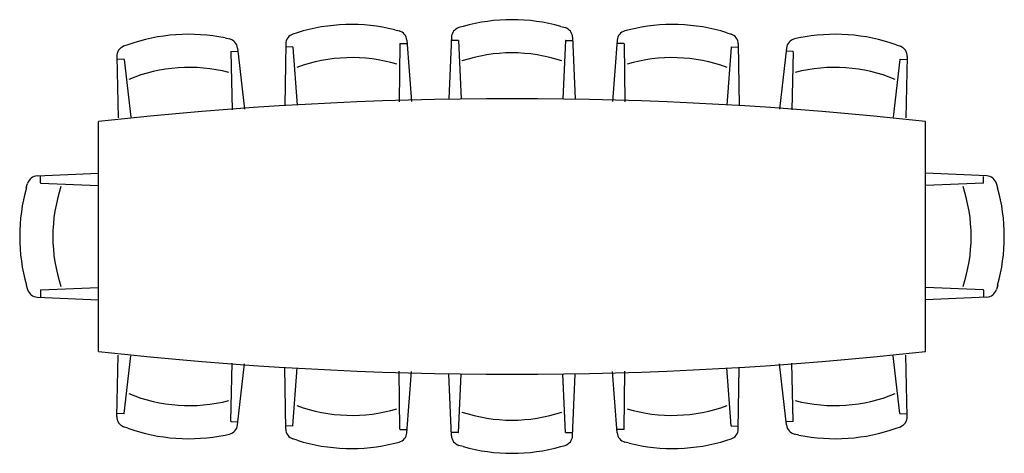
# Model space of a CAD drawing. Extents: x -1.79 to 1.79, y -0.79 to 0.79.
import ezdxf

# ---------------------------------------------------------------- set-up
doc = ezdxf.new("R2010")
doc.units = 0
doc.header["$MEASUREMENT"] = 0
doc.layers.get('0').update_dxf_attribs({"linetype": 'CONTINUOUS'})

msp = doc.modelspace()

# ---------------------------------------------------------------- linework, layer by layer
for p, q in [((-0.1769, 0.7624), (-0.1925, 0.7578)), ((0.1769, 0.7624), (0.1925, 0.7578)), ((-1.0412, 0.7202), (-1.0254, 0.7167)), ((-0.7794, 0.7393), (-0.7948, 0.7343)), ((-0.4257, 0.75), (-0.4099, 0.7459)), ((-0.2199, 0.7228), (-0.2298, 0.5)), ((0.2199, 0.7228), (0.2298, 0.5)), ((0.4257, 0.75), (0.4099, 0.7459)), ((0.7794, 0.7393), (0.7948, 0.7343)), ((1.0412, 0.7202), (1.0254, 0.7167)), ((-1.3943, 0.6956), (-1.4095, 0.6899)), ((-0.9956, 0.6838), (-0.9703, 0.4622)), ((-0.8211, 0.6985), (-0.8243, 0.4755)), ((-0.7958, 0.6878), (-0.8223, 0.687)), ((-0.7949, 0.6869), (-0.7792, 0.4769)), ((-0.407, 0.6987), (-0.41, 0.488)), ((-0.4061, 0.6996), (-0.3832, 0.7003)), ((-0.3815, 0.7118), (-0.3649, 0.4894)), ((-0.195, 0.7114), (-0.2214, 0.7114)), ((-0.194, 0.7105), (-0.1847, 0.5)), ((0.194, 0.7105), (0.1847, 0.5)), ((0.195, 0.7114), (0.2178, 0.7114)), ((0.3815, 0.7118), (0.3649, 0.4894)), ((0.4061, 0.6996), (0.3832, 0.7003)), ((0.407, 0.6987), (0.41, 0.488)), ((0.7949, 0.6869), (0.7792, 0.4769)), ((0.7958, 0.6878), (0.8223, 0.687)), ((0.8211, 0.6985), (0.8243, 0.4755)), ((0.9956, 0.6838), (0.9703, 0.4622)), ((1.3943, 0.6956), (1.4095, 0.6899)), ((-1.4087, 0.6435), (-1.4351, 0.6416)), ((-1.4344, 0.6532), (-1.4287, 0.4302)), ((-1.0206, 0.6696), (-1.0153, 0.459)), ((-1.0197, 0.6706), (-0.9969, 0.6722)), ((1.0197, 0.6706), (0.9969, 0.6722)), ((1.0206, 0.6696), (1.0153, 0.459)), ((1.4087, 0.6435), (1.4351, 0.6416)), ((1.4344, 0.6532), (1.4287, 0.4302)), ((-1.4077, 0.6426), (-1.3837, 0.4333)), ((1.4077, 0.6426), (1.3837, 0.4333)), ((-1.5, -0.4167), (-1.5, 0.4167)), ((1.5, -0.4167), (1.5, 0.4167)), ((-1.7228, 0.2199), (-1.5, 0.2298)), ((-1.7114, 0.195), (-1.7114, 0.2178)), ((1.7228, 0.2199), (1.5, 0.2298)), ((1.7114, 0.195), (1.7114, 0.2178)), ((-1.7624, 0.1769), (-1.7578, 0.1925)), ((-1.7105, 0.194), (-1.5, 0.1847)), ((1.7105, 0.194), (1.5, 0.1847)), ((1.7624, 0.1769), (1.7578, 0.1925)), ((-1.7624, -0.1769), (-1.7578, -0.1925)), ((1.7624, -0.1769), (1.7578, -0.1925)), ((-1.7114, -0.195), (-1.7114, -0.2214)), ((-1.7105, -0.194), (-1.5, -0.1847)), ((1.7105, -0.194), (1.5, -0.1847)), ((1.7114, -0.195), (1.7114, -0.2214)), ((-1.7228, -0.2199), (-1.5, -0.2298)), ((1.7228, -0.2199), (1.5, -0.2298)), ((-1.4344, -0.6532), (-1.4287, -0.4302)), ((-1.4077, -0.6426), (-1.3837, -0.4333)), ((-1.0206, -0.6696), (-1.0153, -0.459)), ((-0.9956, -0.6838), (-0.9703, -0.4622)), ((0.9956, -0.6838), (0.9703, -0.4622)), ((1.0206, -0.6696), (1.0153, -0.459)), ((1.4077, -0.6426), (1.3837, -0.4333)), ((1.4344, -0.6532), (1.4287, -0.4302)), ((-0.8211, -0.6985), (-0.8243, -0.4755)), ((-0.7949, -0.6869), (-0.7792, -0.4769)), ((-0.407, -0.6987), (-0.41, -0.488)), ((-0.3815, -0.7118), (-0.3649, -0.4894)), ((-0.2199, -0.7228), (-0.2298, -0.5)), ((-0.194, -0.7105), (-0.1847, -0.5)), ((0.194, -0.7105), (0.1847, -0.5)), ((0.2199, -0.7228), (0.2298, -0.5)), ((0.3815, -0.7118), (0.3649, -0.4894)), ((0.407, -0.6987), (0.41, -0.488)), ((0.7949, -0.6869), (0.7792, -0.4769)), ((0.8211, -0.6985), (0.8243, -0.4755)), ((-1.4087, -0.6435), (-1.4351, -0.6416)), ((1.4087, -0.6435), (1.4351, -0.6416)), ((-1.0197, -0.6706), (-0.9969, -0.6722)), ((1.0197, -0.6706), (0.9969, -0.6722)), ((-1.3943, -0.6956), (-1.4095, -0.6899)), ((-0.7958, -0.6878), (-0.8223, -0.687)), ((-0.4061, -0.6996), (-0.3832, -0.7003)), ((-0.195, -0.7114), (-0.2214, -0.7114)), ((0.195, -0.7114), (0.2178, -0.7114)), ((0.4061, -0.6996), (0.3832, -0.7003)), ((0.7958, -0.6878), (0.8223, -0.687)), ((1.3943, -0.6956), (1.4095, -0.6899)), ((-1.0412, -0.7202), (-1.0254, -0.7167)), ((-0.7794, -0.7393), (-0.7948, -0.7343)), ((-0.4257, -0.75), (-0.4099, -0.7459)), ((0.4257, -0.75), (0.4099, -0.7459)), ((0.7794, -0.7393), (0.7948, -0.7343)), ((1.0412, -0.7202), (1.0254, -0.7167)), ((-0.1769, -0.7624), (-0.1925, -0.7578)), ((0.1769, -0.7624), (0.1925, -0.7578))]:
    msp.add_line(p, q)
for centre, radius, start, end in [((0, 0.1255), 0.661, 74.4748, 105.5252), ((-0.5833, 0.1081), 0.661, 76.2046, 107.2551), ((-0.1817, 0.7211), 0.0382, 106.4199, 177.4596), ((0.1817, 0.7211), 0.0382, 2.5404, 73.5801), ((0.5833, 0.1081), 0.661, 72.7449, 103.7954), ((-1.1734, 0.0725), 0.661, 78.4646, 109.5151), ((-1.0336, 0.6794), 0.0382, 6.5302, 77.5699), ((-0.7829, 0.698), 0.0382, 108.1498, 179.1895), ((-0.4196, 0.7089), 0.0382, 4.2702, 75.3099), ((0.4196, 0.7089), 0.0382, 104.6901, 175.7298), ((0.7829, 0.698), 0.0382, 0.8105, 71.8502), ((1.0336, 0.6794), 0.0382, 102.4301, 173.4698), ((1.1734, 0.0725), 0.661, 70.4849, 101.5354), ((-1.3962, 0.6541), 0.0382, 110.4098, 181.4495), ((-0.7958, 0.6869), 0.000955, 4.2702, 91.7299), ((-0.4061, 0.6986), 0.000955, 91.7299, 179.1895), ((-0.195, 0.7104), 0.000955, 2.5404, 90), ((0.195, 0.7104), 0.000955, 90, 177.4596), ((0.4061, 0.6986), 0.000955, 0.8105, 88.2701), ((0.7958, 0.6869), 0.000955, 88.2701, 175.7298), ((1.3962, 0.6541), 0.0382, 358.5505, 69.5902), ((-1.4086, 0.6425), 0.000955, 6.5302, 93.9898), ((-1.0196, 0.6697), 0.000955, 93.9898, 181.4495), ((-0.5824, 0.0743), 0.5745, 73.3111, 110.1486), ((-0.0001, 0.0917), 0.5745, 71.5812, 108.4188), ((0.5824, 0.0743), 0.5745, 69.8514, 106.6889), ((1.0196, 0.6697), 0.000955, 358.5505, 86.0102), ((1.4086, 0.6425), 0.000955, 86.0102, 173.4698), ((-1.1712, 0.0388), 0.5745, 75.5711, 112.4086), ((1.1712, 0.0388), 0.5745, 67.5914, 104.4289), ((0, -13.0419), 13.5419, 83.64034, 96.35966), ((-1.7211, 0.1817), 0.0382, 92.5404, 163.5801), ((1.7211, 0.1817), 0.0382, 16.4199, 87.4596), ((-1.7104, 0.195), 0.000955, 180, 267.4596), ((-1.0917, -0.0001), 0.5745, 161.5812, 198.4188), ((1.0917, -0.0001), 0.5745, 341.5812, 18.4188), ((1.7104, 0.195), 0.000955, 272.5404, 360), ((-1.1255, 0), 0.661, 164.4748, 195.5252), ((1.1255, 0), 0.661, 344.4748, 15.5252), ((-1.7211, -0.1817), 0.0382, 196.4199, 267.4596), ((-1.7104, -0.195), 0.000955, 92.5404, 180), ((1.7104, -0.195), 0.000955, 0, 87.4596), ((1.7211, -0.1817), 0.0382, 272.5404, 343.5801), ((0, 13.0419), 13.5419, 263.64034, 276.35966), ((0, 13.0419), 13.5419, 263.64034, 276.35966), ((-1.1712, -0.0388), 0.5745, 247.5914, 284.4289), ((1.1712, -0.0388), 0.5745, 255.5711, 292.4086), ((-1.4086, -0.6425), 0.000955, 266.0102, 353.4698), ((-0.5824, -0.0743), 0.5745, 249.8514, 286.6889), ((-0.0001, -0.0917), 0.5745, 251.5812, 288.4188), ((0.5824, -0.0743), 0.5745, 253.3111, 290.1486), ((1.4086, -0.6425), 0.000955, 186.5302, 273.9898), ((-1.3962, -0.6541), 0.0382, 178.5505, 249.5902), ((-1.0196, -0.6697), 0.000955, 178.5505, 266.0102), ((1.0196, -0.6697), 0.000955, 273.9898, 1.4495), ((1.3962, -0.6541), 0.0382, 290.4098, 1.4495), ((-1.1734, -0.0725), 0.661, 250.4849, 281.5354), ((-1.0336, -0.6794), 0.0382, 282.4301, 353.4698), ((-0.7829, -0.698), 0.0382, 180.8105, 251.8502), ((-0.7958, -0.6869), 0.000955, 268.2701, 355.7298), ((-0.4196, -0.7089), 0.0382, 284.6901, 355.7298), ((-0.4061, -0.6986), 0.000955, 180.8105, 268.2701), ((-0.195, -0.7104), 0.000955, 270, 357.4596), ((0.195, -0.7104), 0.000955, 182.5404, 270), ((0.4196, -0.7089), 0.0382, 184.2702, 255.3099), ((0.4061, -0.6986), 0.000955, 271.7299, 359.1895), ((0.7829, -0.698), 0.0382, 288.1498, 359.1895), ((0.7958, -0.6869), 0.000955, 184.2702, 271.7299), ((1.0336, -0.6794), 0.0382, 186.5302, 257.5699), ((1.1734, -0.0725), 0.661, 258.4646, 289.5151), ((-0.5833, -0.1081), 0.661, 252.7449, 283.7954), ((-0.1817, -0.7211), 0.0382, 182.5404, 253.5801), ((0.1817, -0.7211), 0.0382, 286.4199, 357.4596), ((0.5833, -0.1081), 0.661, 256.2046, 287.2551), ((0, -0.1255), 0.661, 254.4748, 285.5252)]:
    msp.add_arc(centre, radius, start, end)

doc.saveas('drawing.dxf')
